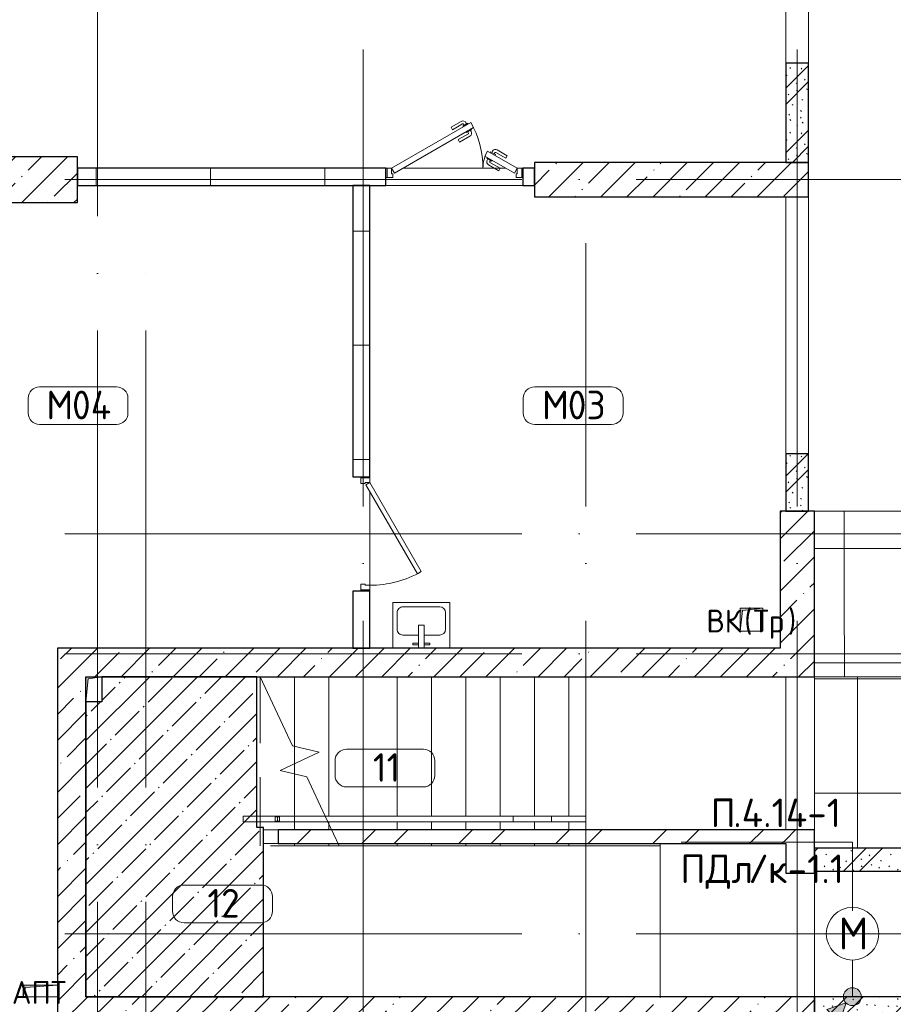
# Model space of a CAD drawing. Header units: millimetres. Extents: x -30540 to 173936, y -11730 to 122288.
# Tile 9 of 116: x -1670 to 5976, y 39233 to 47850. Entities that reach past the tile are written whole.
import ezdxf

# ---------------------------------------------------------------- set-up
doc = ezdxf.new("R2010")
doc.units = ezdxf.units.MM
for name, pattern in [('ADSK_Линия сетки', [5000, 4000, -500, 0, -500]), ('ADSK_Сверху', [900, 600, -300]), ('ADSK_Сверху_5_', [900, 600, -300])]:
    doc.linetypes.add(name, pattern=pattern)
for name, color, linetype, lineweight in [('_Сверху_ - Линия разреза ограждения', 7, 'ADSK_Сверху_5_', 18), ('_Сверху_ - Перила', 7, 'ADSK_Сверху_5_', 18), ('A-____-NOTE-TEXT', 7, 'Continuous', 18), ('A-AREA-____-IDEN', 7, 'Continuous', 9), ('A-DETL-____-THIN', 7, 'Continuous', 9), ('A-DOOR-____-MCUT', 7, 'Continuous', 9), ('A-DOOR-____-OTLN', 7, 'Continuous', 18), ('A-DOOR-FRAM-MCUT', 7, 'Continuous', 9), ('A-DOOR-OPNG-OTLN', 7, 'Continuous', 18), ('A-FLOR-____-MCUT', 7, 'Continuous', 40), ('A-FLOR-____-OTLN', 7, 'Continuous', 18), ('A-FLOR-____-PATT', 7, 'Continuous', 18), ('A-WALL-____-MCUT', 7, 'Continuous', 40), ('A-WALL-____-OTLN', 7, 'Continuous', 18), ('A-WALL-____-PATT', 7, 'Continuous', 40), ('G-____-____-TEXT', 7, 'Continuous', 9), ('I-WALL-____-MCUT', 7, 'Continuous', 40), ('I-WALL-____-OTLN', 7, 'Continuous', 18), ('M-EQPM-____-OTLN', 7, 'Continuous', 18), ('P-SANR-FIXT-OTLN', 7, 'Continuous', 18), ('S-COLS-____-MCUT', 7, 'Continuous', 40), ('S-COLS-____-OTLN', 7, 'Continuous', 18), ('S-GRID-____-OTLN', 7, 'Continuous', 9), ('S-STRS-____-MBND', 7, 'ADSK_Сверху_5_', 18), ('S-STRS-____-OTLN', 7, 'Continuous', 18), ('Ограждение', 7, 'Continuous', 18), ('Опоры', 7, 'Continuous', 18), ('Перила', 7, 'Continuous', 18), ('Поручни', 7, 'Continuous', 18)]:
    doc.layers.add(name, color=color, linetype=linetype, lineweight=lineweight)
doc.layers.add('A-DETL-____-OTLN', color=7, linetype='Continuous', lineweight=9, true_color=0x00a600)
doc.styles.add('GOST Common', font='GOST_Common.ttf', dxfattribs={"height": 200})
doc.styles.add('GOST Common_1', font='GOST_Common.ttf', dxfattribs={"height": 280})
doc.styles.add('GOST Common_4', font='GOST_Common.ttf', dxfattribs={"height": 250})
doc.styles.add('ISOCPEUR', font='isocpeur.ttf', dxfattribs={"height": 250})
pattern_1 = [(135, (300.56, 377.28), (-565.6854, 6e-14), [10, -790]), (135, (349.8, 474.73), (-565.6854, 6e-14), [10, -790]), (135, (423.93, 473.06), (-565.6854, 6e-14), [10, -790]), (135, (229.92, 447.9), (-565.6854, 6e-14), [10, -790]), (135, (155.08, 447.9), (-565.6854, 6e-14), [10, -790]), (135, (114.9, 369.03), (-565.6854, 6e-14), [10, -790]), (135, (132.43, 285.8), (-565.6854, 6e-14), [10, -790]), (135, (214.66, 322), (-565.6854, 6e-14), [10, -790]), (135, (198.16, 261.88), (-565.6854, 6e-14), [10, -790]), (135, (45.2, 272.9), (-565.6854, 6e-14), [10, -790]), (135, (42.32, 336.16), (-565.6854, 6e-14), [10, -790]), (135, (92.26, 192.24), (-565.6854, 6e-14), [10, -790]), (135, (7.07, 149.2), (-565.6854, 6e-14), [10, -790]), (135, (80.6, 95.1), (-565.6854, 6e-14), [10, -790]), (135, (79.53, 36.94), (-565.6854, 6e-14), [10, -790]), (135, (153.87, 74.56), (-565.6854, 6e-14), [10, -790]), (135, (228.35, 124.8), (-565.6854, 6e-14), [10, -790]), (135, (279.75, 180.4), (-565.6854, 6e-14), [10, -790]), (135, (282.9, 31.63), (-565.6854, 6e-14), [10, -790]), (135, (377.38, 53.45), (-565.6854, 6e-14), [10, -790]), (135, (352.28, 102.7), (-565.6854, 6e-14), [10, -790]), (135, (354.05, 0), (-565.6854, 6e-14), [10, -790]), (135, (553.23, 16.45), (-565.6854, 6e-14), [10, -790]), (135, (542.38, 63.45), (-565.6854, 6e-14), [10, -790]), (135, (536.58, 239.3), (-565.6854, 6e-14), [10, -790]), (135, (475.85, 203.9), (-565.6854, 6e-14), [10, -790]), (135, (475.85, 316.54), (-565.6854, 6e-14), [10, -790]), (135, (520.8, 408.7), (-565.6854, 6e-14), [10, -790]), (135, (551.1, 470.8), (-565.6854, 6e-14), [10, -790]), (135, (235.25, 537.93), (-565.6854, 6e-14), [10, -790]), (135, (407.25, 547.65), (-565.6854, 6e-14), [10, -790]), (135, (94.5, 558.6), (-565.6854, 6e-14), [10, -790]), (135, (46.4, 532.3), (-565.6854, 6e-14), [10, -790]), (135, (85.56, 465.04), (-565.6854, 6e-14), [10, -790]), (135, (355.53, 181.14), (-565.6854, 6e-14), [10, -790]), (135, (362.23, 243.6), (-565.6854, 6e-14), [10, -790]), (135, (413.45, 344.1), (-565.6854, 6e-14), [10, -790]), (135, (286.3, 273.25), (-565.6854, 6e-14), [10, -790]), (135, (423.02, 263.72), (-565.6854, 6e-14), [10, -790]), (135, (162.94, 190.2), (-565.6854, 6e-14), [10, -790]), (135, (470.25, 120.93), (-565.6854, 6e-14), [10, -790]), (135, (484.48, 9.78), (-565.6854, 6e-14), [10, -790]), (45, (0, 212.13), (-565.6854, 0), []), (45, (212.13, 0), (-565.6854, 0), []), (45, (353.55, 0), (-565.6854, 0), []), (45, (0, 353.55), (-565.6854, 0), [])]
pattern_2 = [(0, (0, 0), (0, 1000), []), (90, (0, 0), (-1000, 6e-14), [])]
pattern_3 = [(45, (0, 0), (-228.0985, 228.0985), []), (45, (228.1, 0), (-228.0985, 228.0985), [403.225, -80.645, 6.706, -73.939])]
pattern_4 = [(45, (0, 0), (-424.264, 424.264), []), (45, (0, 282.8), (-424.264, 424.264), [])]

# ---------------------------------------------------------------- blocks, each defined once
blk = doc.blocks.new('FP_25-01 ЭМ')
at = {"layer": 'A-FLOR-____-PATT', "color": 254, "lineweight": 5, "true_color": 0xe4e4e4}
for p, q in [((5547.7, 42825.3), (5547.1, 43550.3)), ((6547.2, 42825.2), (6546.5, 43550.2)), ((5285.5, 43221.1), (5885.5, 43221.1)), ((5885.5, 43221.1), (6485.5, 43221)), ((6485.5, 43221), (7085.5, 43220.9)), ((5548.4, 42100.3), (5547.7, 42825.3)), ((6547.8, 42100.2), (6547.2, 42825.2)), ((5285.6, 42221.4), (5885.6, 42221.3)), ((5885.6, 42221.3), (6485.6, 42221.3)), ((6485.6, 42221.3), (7085.6, 42221.2))]:
    blk.add_line(p, q, dxfattribs=at)
blk = doc.blocks.new('FP_26-01 ЭМ')
at = {"layer": 'A-FLOR-____-PATT', "color": 254, "lineweight": 5, "true_color": 0xe4e4e4}
for p, q in [((5285.7, 42081.8), (6185.7, 42081.8)), ((5663, 41350), (5662.8, 42100)), ((6185.7, 42081.8), (7085.7, 42081.9)), ((6662.4, 41350.1), (6662.2, 42100.1)), ((5663.1, 40600), (5663, 41350)), ((6662.5, 40600.1), (6662.4, 41350.1)), ((5285.6, 41081.8), (6185.6, 41081.9)), ((6185.6, 41081.9), (7085.6, 41081.9))]:
    blk.add_line(p, q, dxfattribs=at)
blk = doc.blocks.new('АР_Дверь однопольная - 1000х2100h_900__Глухая_1 эт-4640983-01 ЭМ')
at = {"layer": 'A-DOOR-____-MCUT', "color": 254, "lineweight": 15, "true_color": 0xcccccc}
for p, q in [((329.4, 525), (-450, 75)), ((349.4, 490.4), (329.4, 525)), ((-430, 40.4), (349.4, 490.4)), ((-450, 75), (-430, 40.4))]:
    blk.add_line(p, q, dxfattribs=at)
at = {"layer": 'A-DOOR-____-OTLN', "color": 254, "lineweight": 13, "true_color": 0xcccccc}
blk.add_arc((-450, 75), 900, 360, 30, dxfattribs=at)
at = {"layer": 'A-DOOR-FRAM-MCUT', "color": 254, "lineweight": 15, "true_color": 0xcccccc}
for p, q in [((-490, 75), (-500, 75)), ((-450, 75), (-490, 75)), ((-490, 75), (-490, -5)), ((-450, 35), (-450, 75)), ((-440, 35), (-450, 35)), ((-440, -5), (-440, 35)), ((450, 35), (440, 35)), ((440, 35), (440, -5)), ((490, 75), (450, 75)), ((450, 75), (450, 35)), ((490, -5), (490, 75)), ((490, 75), (500, 75)), ((-490, -5), (-500, -5)), ((-490, -5), (-440, -5)), ((440, -5), (490, -5)), ((490, -5), (500, -5))]:
    blk.add_line(p, q, dxfattribs=at)
blk = doc.blocks.new('АР_Дверь двупольная - 1200х2100h_800_300__Глухая_1эт-5064514-01 ЭМ')
at = {"layer": 'A-DOOR-____-MCUT', "color": 254, "lineweight": 15, "true_color": 0xcccccc}
for p, q in [((-550, 75), (142.8, 475)), ((167.8, 431.7), (-525, 31.7)), ((142.8, 475), (167.8, 431.7)), ((290.2, 225), (265.2, 181.7)), ((265.2, 181.7), (525, 31.7)), ((550, 75), (290.2, 225)), ((-525, 31.7), (-550, 75)), ((525, 31.7), (550, 75))]:
    blk.add_line(p, q, dxfattribs=at)
at = {"layer": 'A-DOOR-____-OTLN', "color": 254, "lineweight": 5, "true_color": 0xcccccc}
for p, q in [((-29.4, 433.3), (59.4, 484.6)), ((-16.9, 411.7), (-29.4, 433.3)), ((-16.9, 411.7), (71.9, 462.9)), ((117.2, 469.4), (73.9, 444.4)), ((73.9, 444.4), (77.9, 437.5)), ((84.7, 450.7), (78.7, 461.1)), ((106.3, 463.2), (100.3, 473.6)), ((121.2, 462.5), (117.2, 469.4)), ((33.1, 325), (121.9, 376.3)), ((45.6, 303.4), (134.4, 354.7)), ((106.9, 387.3), (102.9, 394.2)), ((150.2, 412.3), (106.9, 387.3)), ((117.7, 393.5), (123.7, 383.1)), ((139.3, 406), (145.3, 395.6)), ((146.2, 419.2), (150.2, 412.3)), ((33.1, 325), (45.6, 303.4)), ((311.8, 212.5), (315.8, 219.4)), ((315.8, 219.4), (359.1, 194.4)), ((326.7, 213.2), (332.7, 223.6)), ((348.3, 200.7), (354.3, 211.1)), ((359.1, 194.4), (355.1, 187.5)), ((449.9, 161.7), (361.1, 212.9)), ((462.4, 183.3), (373.6, 234.6)), ((449.9, 161.7), (462.4, 183.3)), ((286.8, 169.2), (282.8, 162.3)), ((282.8, 162.3), (326.1, 137.3)), ((293.7, 156), (287.7, 145.6)), ((387.4, 53.4), (298.6, 104.7)), ((315.3, 143.5), (309.3, 133.1)), ((399.9, 75), (311.1, 126.3)), ((326.1, 137.3), (330.1, 144.2)), ((399.9, 75), (387.4, 53.4))]:
    blk.add_line(p, q, dxfattribs=at)
for centre, radius, start, end in [((74.4, 458.6), 30, 30, 120), ((74.4, 458.6), 4.99, 30, 120), ((119.4, 380.6), 4.99, 300, 30), ((119.4, 380.6), 30, 300, 30), ((358.6, 208.6), 30, 60, 150), ((358.6, 208.6), 4.99, 60, 150), ((313.6, 130.6), 30, 150, 240), ((313.6, 130.6), 4.99, 150, 240)]:
    blk.add_arc(centre, radius, start, end, dxfattribs=at)
at = {"layer": 'A-DOOR-____-OTLN', "color": 254, "lineweight": 13, "true_color": 0xcccccc}
for centre, radius, start, end in [((-550, 75), 800, 0, 30), ((550, 75), 300, 150, 180)]:
    blk.add_arc(centre, radius, start, end, dxfattribs=at)
at = {"layer": 'A-DOOR-FRAM-MCUT', "color": 254, "lineweight": 15, "true_color": 0xcccccc}
for p, q in [((-590, 75), (-600, 75)), ((-590, 75), (-550, 75)), ((-590, -5), (-590, 75)), ((-550, 75), (-550, 25)), ((-550, 25), (-540, 25)), ((-540, 25), (-540, -5)), ((550, 25), (540, 25)), ((540, 25), (540, -5)), ((590, 75), (550, 75)), ((550, 75), (550, 25)), ((590, -5), (590, 75)), ((590, 75), (600, 75)), ((-590, -5), (-600, -5)), ((-540, -5), (-590, -5)), ((540, -5), (590, -5)), ((590, -5), (600, -5))]:
    blk.add_line(p, q, dxfattribs=at)
blk = doc.blocks.new('АР_Проем - Настраиваемый-6880423-01 ЭМ')
at = {"layer": 'A-DOOR-OPNG-OTLN', "color": 254, "lineweight": 13, "true_color": 0xcccccc}
for p, q in [((-670, 125), (670, 125)), ((-670, -125), (670, -125))]:
    blk.add_line(p, q, dxfattribs=at)
blk = doc.blocks.new('Ограждение - Ограждение-4453948-01 ЭМ')
at = {"layer": '_Сверху_ - Линия разреза ограждения', "color": 254, "linetype": 'ADSK_Сверху', "lineweight": 13, "true_color": 0xcccccc}
for p, q in [((22250, 12725), (22250, 12730)), ((22668.9, 12730), (22250, 12730)), ((22250, 12680), (22250, 12730)), ((22668.9, 12730), (22250, 12730)), ((22250, 12680), (22250, 12685)), ((22692.2, 12680), (22250, 12680)), ((22692.2, 12680), (22250, 12680))]:
    blk.add_line(p, q, dxfattribs=at)
at = {"layer": 'Поручни', "color": 254, "lineweight": 13, "true_color": 0xcccccc}
for p, q in [((22668.9, 12730), (22692.2, 12680)), ((22668.9, 12730), (22692.2, 12680)), ((24650, 12730), (22668.9, 12730)), ((24650, 12680), (22692.2, 12680)), ((24650, 12730), (24650, 12680))]:
    blk.add_line(p, q, dxfattribs=at)
blk = doc.blocks.new('Тип перил - Перила_Внутренний_-4454392-01 ЭМ')
at = {"layer": 'Перила', "color": 254, "lineweight": 13, "true_color": 0xcccccc}
for p, q in [((24314.5, 12680), (24314.5, 12730)), ((24314.5, 12730), (24650, 12730)), ((24650, 12680), (24314.5, 12680)), ((24650, 12730), (24650, 12680))]:
    blk.add_line(p, q, dxfattribs=at)
blk = doc.blocks.new('Тип перил - Перила_Внутренний_-V18-01 ЭМ')
at = {"layer": '_Сверху_ - Перила', "color": 254, "linetype": 'ADSK_Сверху', "lineweight": 13, "true_color": 0xcccccc}
for p, q in [((22250, 12680), (22250, 12730)), ((22668.9, 12730), (22250, 12730)), ((22692.2, 12680), (22250, 12680))]:
    blk.add_line(p, q, dxfattribs=at)
at = {"layer": 'Перила', "color": 254, "lineweight": 13, "true_color": 0xcccccc}
for p, q in [((22668.9, 12730), (22692.2, 12680)), ((24650, 12730), (22668.9, 12730)), ((24650, 12680), (22692.2, 12680)), ((24650, 12680), (24650, 12730))]:
    blk.add_line(p, q, dxfattribs=at)
blk = doc.blocks.new('Ограждение - Ограждение-4455909-01 ЭМ')
at = {"layer": '_Сверху_ - Линия разреза ограждения', "color": 254, "linetype": 'ADSK_Сверху', "lineweight": 13, "true_color": 0xcccccc}
for p, q in [((21950, 12680), (21950, 12730)), ((22250, 12730), (21950, 12730)), ((21950, 12680), (21950, 12730)), ((22250, 12730), (21950, 12730)), ((22250, 12680), (21950, 12680)), ((22250, 12680), (21950, 12680)), ((22250, 12730), (22250, 12725)), ((22250, 12730), (22250, 12680)), ((22250, 12685), (22250, 12680))]:
    blk.add_line(p, q, dxfattribs=at)
blk = doc.blocks.new('Ограждение - Ограждение-4456091-01 ЭМ')
at = {"layer": 'Поручни', "color": 254, "lineweight": 13, "true_color": 0xcccccc}
for p, q in [((24650, 12680), (24650, 12730)), ((24950, 12730), (24650, 12730)), ((24950, 12680), (24650, 12680)), ((24950, 12730), (24950, 12680))]:
    blk.add_line(p, q, dxfattribs=at)
blk = doc.blocks.new('PRJ_Опора_Прямоугольная_КТорцу_1эт - PRJ_Опора_Прямоугольная_КТорцу_1эт-4451120-01 ЭМ')
at = {"layer": 'Опоры', "color": 254, "lineweight": 13, "true_color": 0xcccccc}
for p, q in [((20, 20), (-20, 20)), ((-20, 20), (-20, -20)), ((20, -20), (20, 20)), ((-20, -20), (20, -20))]:
    blk.add_line(p, q, dxfattribs=at)
blk = doc.blocks.new('АР_Канал вертикальный прямоугольный - АПТ-5078204-01 ЭМ')
at = {"layer": 'M-EQPM-____-OTLN', "lineweight": 13, "true_color": 0xe2e2e2}
blk.add_hatch(color=254, dxfattribs=at).paths.add_polyline_path([(-150, -50), (-130, 30), (150, 50), (-150, 50)])
at = {"layer": 'M-EQPM-____-OTLN', "color": 253, "lineweight": 13, "true_color": 0xaaaaaa}
for p, q in [((150, 50), (-150, 50)), ((-150, 50), (-150, -50)), ((150, 50), (-150, 50)), ((-150, 50), (-150, -50)), ((-150, -50), (-150, 50)), ((-150, 50), (150, 50)), ((-150, -50), (-130, 30)), ((-150, -50), (-130, 30)), ((-130, 30), (150, 50)), ((-130, 30), (150, 50)), ((150, -50), (150, 50)), ((150, 50), (150, -50)), ((-150, -50), (150, -50)), ((150, -50), (-150, -50))]:
    blk.add_line(p, q, dxfattribs=at)
blk = doc.blocks.new('АР_Канал вертикальный прямоугольный - ВК_Тр_-5078205-01 ЭМ')
at = {"layer": 'M-EQPM-____-OTLN', "lineweight": 13, "true_color": 0xe2e2e2}
blk.add_hatch(color=254, dxfattribs=at).paths.add_polyline_path([(-100, -100), (-80, 80), (100, 100), (-100, 100)])
at = {"layer": 'M-EQPM-____-OTLN', "color": 253, "lineweight": 13, "true_color": 0xaaaaaa}
for p, q in [((100, 100), (-100, 100)), ((-100, 100), (-100, -100)), ((100, 100), (-100, 100)), ((-100, 100), (-100, -100)), ((-100, -100), (-100, 100)), ((-100, 100), (100, 100)), ((-80, 80), (100, 100)), ((-80, 80), (100, 100)), ((100, -100), (100, 100)), ((100, 100), (100, -100)), ((-100, -100), (-80, 80)), ((-100, -100), (-80, 80)), ((-100, -100), (100, -100)), ((100, -100), (-100, -100))]:
    blk.add_line(p, q, dxfattribs=at)
blk = doc.blocks.new('АР_Канал вертикальный прямоугольный - ОВО-7028477-01 ЭМ')
at = {"layer": 'M-EQPM-____-OTLN', "lineweight": 13, "true_color": 0xe2e2e2}
blk.add_hatch(color=254, dxfattribs=at).paths.add_polyline_path([(-70, -110), (-52, 92), (70, 110), (-70, 110)])
at = {"layer": 'M-EQPM-____-OTLN', "color": 253, "lineweight": 13, "true_color": 0xaaaaaa}
for p, q in [((70, 110), (-70, 110)), ((-70, 110), (-70, -110)), ((70, 110), (-70, 110)), ((-70, 110), (-70, -110)), ((-70, -110), (-70, 110)), ((-70, 110), (70, 110)), ((-70, -110), (-52, 92)), ((-70, -110), (-52, 92)), ((-52, 92), (70, 110)), ((-52, 92), (70, 110)), ((70, -110), (70, 110)), ((70, 110), (70, -110)), ((-70, -110), (70, -110)), ((70, -110), (-70, -110))]:
    blk.add_line(p, q, dxfattribs=at)
blk = doc.blocks.new('A-PLU-Sink-2D - 400 x 500mm-893882-01 ЭМ')
at = {"layer": 'P-SANR-FIXT-OTLN', "color": 253, "lineweight": 13, "true_color": 0xaaaaaa}
for p, q in [((265.7, 202.3), (-234.3, 202.3)), ((-234.3, 202.3), (-234.3, -197.7)), ((-234.3, -197.7), (-234.3, 202.3)), ((-234.3, 202.3), (265.7, 202.3)), ((-59.3, 172.3), (-59.3, 157.3)), ((-9.3, 172.3), (-59.3, 172.3)), ((-9.3, 2.3), (-9.3, 202.3)), ((40.7, 202.3), (40.7, 2.3)), ((40.7, 172.3), (90.7, 172.3)), ((90.7, 172.3), (90.7, 157.3)), ((265.7, -197.7), (265.7, 202.3)), ((265.7, 202.3), (265.7, -197.7)), ((-9.3, 88), (-145.4, 88)), ((-59.3, 157.3), (-9.3, 157.3)), ((90.7, 157.3), (40.7, 157.3)), ((176.8, 88), (40.7, 88)), ((-196.2, 37.2), (-196.2, -108.8)), ((40.7, 2.3), (-9.3, 2.3)), ((227.6, -108.8), (227.6, 37.2)), ((-145.4, -159.6), (176.8, -159.6)), ((-234.3, -197.7), (265.7, -197.7)), ((265.7, -197.7), (-234.3, -197.7))]:
    blk.add_line(p, q, dxfattribs=at)
for centre, start, end in [((-145.4, 37.2), 90, 180), ((176.8, 37.2), 360, 90), ((-145.4, -108.8), 180, 270), ((176.8, -108.8), 270, 0)]:
    blk.add_arc(centre, 50.8, start, end, dxfattribs=at)
blk = doc.blocks.new('Наметкина 10_РД_АР_К1_отсоединено_rvt-1-01 ЭМ')
at = {"layer": 'A-FLOR-____-PATT', "lineweight": 5, "true_color": 0xcccccc}
h = blk.add_hatch(dxfattribs=at)
h.set_pattern_fill('FP_24', color=254, style=0, pattern_type=2)
h.set_pattern_definition([(45, (0, 0), (-210.0107, 210.0107), [297, -49.5, 9.9, -49.5]), (45, (0, 209.88), (-210.0107, 210.0107), [])])
h.paths.add_polyline_path([(-1089.7, 39300), (465.3, 39300), (465.3, 40780), (405.3, 40780), (405.3, 42100), (-949.7, 42100), (-949.7, 41880), (-1089.7, 41880), (-1089.7, 41861.3)])
at = {"layer": 'A-WALL-____-PATT', "lineweight": 5, "true_color": 0xcccccc}
h = blk.add_hatch(dxfattribs=at)
h.set_pattern_fill('FP_1', color=254, style=0, pattern_type=2)
h.set_pattern_definition(pattern_1)
h.paths.add_polyline_path([(5235.3, 46600), (5235.3, 47470), (5035.3, 47470), (5035.3, 46600)])
h = blk.add_hatch(dxfattribs=at)
h.set_pattern_fill('FP_5', color=254, style=0, pattern_type=2)
h.set_pattern_definition(pattern_3)
h.paths.add_polyline_path([(-2989.7, 46250), (-1164.7, 46250), (-1164.7, 46650), (-3564.7, 46650), (-3564.7, 46250), (-3364.7, 46250)])
h.paths.add_polyline_path([(-4964.7, 46250), (-4964.7, 46650), (-6264.7, 46650), (-6264.7, 46250), (-6057.4, 46250)])
h = blk.add_hatch(dxfattribs=at)
h.set_pattern_fill('FP_2', color=254, style=0, pattern_type=2)
h.set_pattern_definition(pattern_2)
h.paths.add_polyline_path([(2835.3, 46400), (2835.3, 46550), (2735.3, 46550), (2735.3, 46400)])
h.paths.add_polyline_path([(1535.3, 46400), (1535.3, 46550), (-1164.7, 46550), (-1164.7, 46400), (63.3, 46400)])
h = blk.add_hatch(dxfattribs=at)
h.set_pattern_fill('FP_2', color=254, style=0, pattern_type=2)
h.set_pattern_definition(pattern_2)
h.paths.add_polyline_path([(1245.3, 42350), (1395.3, 42350), (1395.3, 42850), (1245.3, 42850)])
h.paths.add_polyline_path([(1395.3, 43850), (1395.3, 46400.1), (1245.3, 46400.1), (1245.3, 43850)])
h = blk.add_hatch(dxfattribs=at)
h.set_pattern_fill('FP_1', color=254, style=0, pattern_type=2)
h.set_pattern_definition(pattern_1)
h.paths.add_polyline_path([(5235.3, 43550), (5235.3, 44050), (5035.3, 44050), (5035.3, 43550)])
h = blk.add_hatch(dxfattribs=at)
h.set_pattern_fill('FP_5', color=254, style=0, pattern_type=2)
h.set_pattern_definition(pattern_3)
h.paths.add_polyline_path([(5285.3, 42350), (5285.3, 43550), (4985.3, 43550), (4985.3, 42350)])
h = blk.add_hatch(dxfattribs=at)
h.set_pattern_fill('FP_5', color=254, style=0, pattern_type=2)
h.set_pattern_definition(pattern_3)
h.paths.add_polyline_path([(4143.7, 42100), (5285.3, 42100), (5285.3, 42350), (-1339.7, 42350), (-1339.7, 42100), (63.3, 42100)])
h = blk.add_hatch(dxfattribs=at)
h.set_pattern_fill('FP_5', color=254, style=0, pattern_type=2)
h.set_pattern_definition(pattern_3)
h.paths.add_polyline_path([(-1089.7, 39300), (-1089.7, 42100), (-1339.7, 42100), (-1339.7, 39300)])
h = blk.add_hatch(dxfattribs=at)
h.set_pattern_fill('FP_3', color=254, style=0, pattern_type=2)
h.set_pattern_definition(pattern_4)
h.paths.add_polyline_path([(5035.3, 40640), (5035.3, 40760), (592.2, 40760), (592.2, 40640), (4143.7, 40640)])
h = blk.add_hatch(dxfattribs=at)
h.set_pattern_fill('FP_3', color=254, style=0, pattern_type=2)
h.set_pattern_definition(pattern_4)
h.paths.add_polyline_path([(5285.3, 40380), (5285.3, 40760), (5035.3, 40760), (5035.3, 40380)])
h = blk.add_hatch(dxfattribs=at)
h.set_pattern_fill('FP_1', color=254, style=0, pattern_type=2)
h.set_pattern_definition(pattern_1)
h.paths.add_polyline_path([(6183.9, 40400), (7085.3, 40400), (7085.3, 40600), (5285.3, 40600), (5285.3, 40400)])
h.paths.add_polyline_path([(8685.3, 40400), (8685.3, 40600), (8285.3, 40600), (8285.3, 40400)])
h = blk.add_hatch(dxfattribs=at)
h.set_pattern_fill('FP_5', color=254, style=0, pattern_type=2)
h.set_pattern_definition(pattern_3)
h.paths.add_polyline_path([(5285.3, 39050), (5285.3, 39300), (-1339.7, 39300), (-1339.7, 39050), (4143.7, 39050)])
h = blk.add_hatch(dxfattribs=at)
h.set_pattern_fill('FP_1', color=254, style=0, pattern_type=2)
h.set_pattern_definition(pattern_1)
h.paths.add_polyline_path([(8885.3, 39100), (8885.3, 39300), (5285.3, 39300), (5285.3, 39100), (8224.1, 39100)])
at = {"layer": 'S-COLS-____-OTLN', "lineweight": 5, "true_color": 0xcccccc}
h = blk.add_hatch(dxfattribs=at)
h.set_pattern_fill('FP_5', color=254, style=0, pattern_type=2)
h.set_pattern_definition(pattern_3)
h.paths.add_polyline_path([(5235.3, 46300), (5235.3, 46600), (2835.3, 46600), (2835.3, 46300), (4143.7, 46300)])
at = {"layer": 'A-FLOR-____-MCUT', "color": 254, "lineweight": 30, "true_color": 0xcccccc}
for p, q in [((405.3, 42100), (-949.7, 42100)), ((-949.7, 42100), (-949.7, 41880)), ((405.3, 40780), (405.3, 42100)), ((-949.7, 41880), (-1089.7, 41880)), ((-1089.7, 41880), (-1089.7, 39300)), ((465.3, 40780), (405.3, 40780)), ((465.3, 39300), (465.3, 40780)), ((-1089.7, 39300), (465.3, 39300))]:
    blk.add_line(p, q, dxfattribs=at)
at = {"layer": 'A-FLOR-____-OTLN', "color": 254, "lineweight": 13, "true_color": 0xcccccc}
for p, q in [((2735.3, 46400), (1535.3, 46400)), ((1535.3, 46400), (2735.3, 46400)), ((1395.3, 43850), (1395.3, 43840)), ((1395.3, 43840), (1395.3, 43850)), ((1395.3, 43720), (1395.3, 42900)), ((1395.3, 42900), (1395.3, 43720)), ((5285.3, 43550), (7085.3, 43550)), ((1395.3, 42860), (1395.3, 42850)), ((1395.3, 42850), (1395.3, 42860)), ((5285.3, 40760), (5285.3, 42100)), ((5285.3, 42100), (7085.3, 42100)), ((5285.3, 40760), (5285.3, 42100)), ((3935.3, 40620), (3135.3, 40620)), ((3935.3, 40640), (3935.3, 39300)), ((5285.3, 39300), (5285.3, 40380)), ((5285.3, 40380), (5285.3, 39300))]:
    blk.add_line(p, q, dxfattribs=at)
at = {"layer": 'A-WALL-____-MCUT', "color": 254, "lineweight": 30, "true_color": 0xcccccc}
for p, q in [((5035.3, 47470), (5035.3, 46600)), ((5235.3, 47470), (5035.3, 47470)), ((5235.3, 46600), (5235.3, 47470)), ((-1164.7, 46650), (-3564.7, 46650)), ((-1164.7, 46250), (-1164.7, 46650)), ((1535.3, 46550), (-1164.7, 46550)), ((-1164.7, 46550), (-1164.7, 46400)), ((1535.3, 46400), (1535.3, 46550)), ((2835.3, 46550), (2735.3, 46550)), ((2735.3, 46550), (2735.3, 46400)), ((2835.3, 46400), (2835.3, 46550)), ((5035.3, 46600), (5235.3, 46600)), ((-1164.7, 46400), (1535.3, 46400)), ((1245.3, 46400.1), (1245.3, 43850)), ((1395.3, 46400.1), (1245.3, 46400.1)), ((1395.3, 43850), (1395.3, 46400.1)), ((2735.3, 46400), (2835.3, 46400)), ((-3564.7, 46250), (-1164.7, 46250)), ((5235.3, 44050), (5035.3, 44050)), ((5035.3, 44050), (5035.3, 43550)), ((5235.3, 43550), (5235.3, 44050)), ((1245.3, 43850), (1395.3, 43850)), ((5035.3, 43550), (5235.3, 43550)), ((1245.3, 42850), (1245.3, 42350)), ((1395.3, 42850), (1245.3, 42850)), ((1395.3, 42350), (1395.3, 42850)), ((1245.3, 42350), (1395.3, 42350)), ((5285.3, 40760), (5035.3, 40760)), ((5285.3, 40380), (5285.3, 40760)), ((5035.3, 40640), (5035.3, 40380)), ((5035.3, 40380), (5285.3, 40380))]:
    blk.add_line(p, q, dxfattribs=at)
at = {"layer": 'A-WALL-____-OTLN', "color": 254, "lineweight": 13, "true_color": 0xcccccc}
for p, q in [((5035.3, 47470), (5035.3, 49350)), ((5235.3, 49350), (5235.3, 47470)), ((1535.3, 46550), (1545.3, 46550)), ((1685.3, 46550), (2585.3, 46550)), ((2725.3, 46550), (2735.3, 46550)), ((2735.3, 46400), (1535.3, 46400)), ((5035.3, 44050), (5035.3, 46300)), ((5235.3, 46300), (5235.3, 44050))]:
    blk.add_line(p, q, dxfattribs=at)
at = {"layer": 'I-WALL-____-MCUT', "color": 254, "lineweight": 30, "true_color": 0xcccccc}
for p, q in [((4985.3, 43550), (4985.3, 42350)), ((5285.3, 43550), (4985.3, 43550)), ((5285.3, 42350), (5285.3, 43550)), ((4985.3, 42350), (-1339.7, 42350)), ((-1339.7, 42350), (-1339.7, 42100)), ((5285.3, 42100), (5285.3, 42350)), ((-1339.7, 42100), (-1339.7, 39300)), ((-1089.7, 42100), (5285.3, 42100)), ((-1089.7, 39300), (-1089.7, 42100)), ((5035.3, 40760), (592.2, 40760)), ((592.2, 40760), (592.2, 40640)), ((592.2, 40640), (5035.3, 40640)), ((7085.3, 40600), (5285.3, 40600)), ((5285.3, 40600), (5285.3, 40400)), ((5285.3, 40400), (7085.3, 40400)), ((-1339.7, 39300), (-1339.7, 39050)), ((5285.3, 39300), (-1089.7, 39300)), ((8685.3, 39300), (5285.3, 39300)), ((5285.3, 39300), (5285.3, 39100)), ((5285.3, 39050), (5285.3, 39300))]:
    blk.add_line(p, q, dxfattribs=at)
at = {"layer": 'I-WALL-____-OTLN', "color": 254, "lineweight": 13, "true_color": 0xcccccc}
for p, q in [((465.3, 40760), (592.2, 40760)), ((592.2, 40640), (465.3, 40640))]:
    blk.add_line(p, q, dxfattribs=at)
at = {"layer": 'S-COLS-____-MCUT', "color": 254, "lineweight": 30, "true_color": 0xcccccc}
for p, q in [((5235.3, 46600), (2835.3, 46600)), ((2835.3, 46600), (2835.3, 46300)), ((5235.3, 46300), (5235.3, 46600)), ((2835.3, 46300), (5235.3, 46300))]:
    blk.add_line(p, q, dxfattribs=at)
at = {"layer": 'S-STRS-____-MBND', "color": 254, "linetype": 'ADSK_Сверху', "lineweight": 13, "true_color": 0xcccccc}
for p, q in [((435.3, 40620), (435.3, 42100)), ((735.3, 41339), (735.3, 41491.5)), ((735.3, 41339), (735.3, 41491.5)), ((735.3, 40760), (735.3, 41250.4)), ((735.3, 40760), (735.3, 41250.4)), ((1035.3, 40760), (1035.3, 40813.3)), ((1035.3, 40760), (1035.3, 40813.3)), ((1125.4, 40620), (435.3, 40620)), ((735.3, 40620), (735.3, 40640)), ((735.3, 40620), (735.3, 40640)), ((1035.3, 40620), (1035.3, 40640)), ((1035.3, 40620), (1035.3, 40640))]:
    blk.add_line(p, q, dxfattribs=at)
at = {"layer": 'S-STRS-____-MBND', "color": 254, "linetype": 'Continuous', "lineweight": 13, "true_color": 0xcccccc}
for p, q in [((435.3, 42100), (717, 41496)), ((717, 41496), (950.3, 41439.2)), ((950.3, 41439.2), (610.4, 41280.8)), ((610.4, 41280.8), (843.8, 41224.1)), ((843.8, 41224.1), (1004.2, 40880)), ((1027.5, 40830), (1125.4, 40620))]:
    blk.add_line(p, q, dxfattribs=at)
at = {"layer": 'S-STRS-____-OTLN', "color": 254, "lineweight": 13, "true_color": 0xcccccc}
for p, q in [((735.3, 41491.5), (735.3, 42100)), ((735.3, 41491.5), (735.3, 42100)), ((1035.3, 40880), (1035.3, 42100)), ((1035.3, 40880), (1035.3, 42100)), ((1335.3, 40880), (1335.3, 42100)), ((1335.3, 40880), (1335.3, 42100)), ((1635.3, 40880), (1635.3, 42100)), ((1635.3, 40880), (1635.3, 42100)), ((1935.3, 40880), (1935.3, 42100)), ((1935.3, 40880), (1935.3, 42100)), ((2235.3, 40880), (2235.3, 42100)), ((2235.3, 40880), (2235.3, 42100)), ((2535.3, 40880), (2535.3, 42100)), ((2535.3, 40880), (2535.3, 42100)), ((2835.3, 40880), (2835.3, 42100)), ((2835.3, 40880), (2835.3, 42100)), ((3135.3, 40880), (3135.3, 42100)), ((3135.3, 40880), (3135.3, 42100)), ((735.3, 41250.4), (735.3, 41339)), ((735.3, 41250.4), (735.3, 41339)), ((1035.3, 40813.3), (1035.3, 40830)), ((1035.3, 40813.3), (1035.3, 40830)), ((1335.3, 40760), (1335.3, 40830)), ((1335.3, 40760), (1335.3, 40830)), ((1635.3, 40760), (1635.3, 40830)), ((1635.3, 40760), (1635.3, 40830)), ((1935.3, 40760), (1935.3, 40830)), ((1935.3, 40760), (1935.3, 40830)), ((2235.3, 40760), (2235.3, 40830)), ((2235.3, 40760), (2235.3, 40830)), ((2535.3, 40760), (2535.3, 40830)), ((2535.3, 40760), (2535.3, 40830)), ((2835.3, 40760), (2835.3, 40830)), ((2835.3, 40760), (2835.3, 40830)), ((3135.3, 40760), (3135.3, 40830)), ((3135.3, 40760), (3135.3, 40830)), ((1335.3, 40620), (1125.4, 40620)), ((1335.3, 40620), (1335.3, 40640)), ((1335.3, 40620), (1335.3, 40640)), ((1635.3, 40620), (1335.3, 40620)), ((1635.3, 40620), (1635.3, 40640)), ((1635.3, 40620), (1635.3, 40640)), ((1935.3, 40620), (1635.3, 40620)), ((1935.3, 40620), (1935.3, 40640)), ((1935.3, 40620), (1935.3, 40640)), ((2235.3, 40620), (1935.3, 40620)), ((2235.3, 40620), (2235.3, 40640)), ((2235.3, 40620), (2235.3, 40640)), ((2535.3, 40620), (2235.3, 40620)), ((2535.3, 40620), (2535.3, 40640)), ((2535.3, 40620), (2535.3, 40640)), ((2835.3, 40620), (2535.3, 40620)), ((2835.3, 40620), (2835.3, 40640)), ((2835.3, 40620), (2835.3, 40640)), ((3135.3, 40620), (2835.3, 40620)), ((3135.3, 40620), (3135.3, 40640)), ((3135.3, 40620), (3135.3, 40640))]:
    blk.add_line(p, q, dxfattribs=at)
at = {"layer": 'A-DOOR-____-OTLN', "color": 254, "lineweight": 13, "true_color": 0xcccccc}
blk.add_blockref('АР_Дверь двупольная - 1200х2100h_800_300__Глухая_1эт-5064514-01 ЭМ', (2135.3, 46475), dxfattribs=at)
at = {"layer": 'A-DOOR-____-OTLN', "color": 254, "lineweight": 13, "true_color": 0xcccccc, "rotation": 269.9999999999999}
for name, p in [('АР_Дверь однопольная - 1000х2100h_900__Глухая_1 эт-4640983-01 ЭМ', (1320.3, 43350)), ('АР_Проем - Настраиваемый-6880423-01 ЭМ', (5160.3, 41430))]:
    blk.add_blockref(name, p, dxfattribs=at)
at = {"layer": 'A-FLOR-____-OTLN', "color": 254, "lineweight": 13, "true_color": 0xcccccc}
for name in ['FP_25-01 ЭМ', 'FP_26-01 ЭМ']:
    blk.add_blockref(name, (0, 0), dxfattribs=at)
at = {"layer": 'M-EQPM-____-OTLN', "color": 253, "lineweight": 5, "true_color": 0xaaaaaa}
for name, p in [('АР_Канал вертикальный прямоугольный - ВК_Тр_-5078205-01 ЭМ', (4735.3, 42600)), ('АР_Канал вертикальный прямоугольный - ОВО-7028477-01 ЭМ', (-1019.7, 41990)), ('АР_Канал вертикальный прямоугольный - АПТ-5078204-01 ЭМ', (-1489.7, 39350))]:
    blk.add_blockref(name, p, dxfattribs=at)
at = {"layer": 'P-SANR-FIXT-OTLN', "color": 253, "lineweight": 5, "true_color": 0xaaaaaa, "rotation": 180}
blk.add_blockref('A-PLU-Sink-2D - 400 x 500mm-893882-01 ЭМ', (1861, 42552.4), dxfattribs=at)
at = {"layer": 'Ограждение', "color": 254, "lineweight": 13, "true_color": 0xcccccc}
for name in ['Ограждение - Ограждение-4455909-01 ЭМ', 'Ограждение - Ограждение-4453948-01 ЭМ', 'Ограждение - Ограждение-4456091-01 ЭМ']:
    blk.add_blockref(name, (-21664.7, 28150), dxfattribs=at)
at = {"layer": 'Опоры', "color": 254, "lineweight": 13, "true_color": 0xcccccc, "rotation": 180}
blk.add_blockref('PRJ_Опора_Прямоугольная_КТорцу_1эт - PRJ_Опора_Прямоугольная_КТорцу_1эт-4451120-01 ЭМ', (585.3, 40855), dxfattribs=at)
at = {"layer": 'Перила', "color": 254, "lineweight": 13, "true_color": 0xcccccc}
for name in ['Тип перил - Перила_Внутренний_-V18-01 ЭМ', 'Тип перил - Перила_Внутренний_-4454392-01 ЭМ']:
    blk.add_blockref(name, (-21664.7, 28150), dxfattribs=at)
at = {"layer": 'A-____-NOTE-TEXT', "color": 253, "lineweight": 5, "true_color": 0xaaaaaa, "char_height": 200, "attachment_point": 1, "style": 'GOST Common'}
for s, insert, width in [('ВК', (4341.1, 42687.2), 400.844), ('\\fGOST Common|b0|i0|c204|p34|;(', (4671.8, 42687.2), 96.203), ('Тр', (4751.2, 42687.2), 368.776), ('\\fGOST Common|b0|i0|c204|p34|;)', (5055.5, 42687.2), 96.203), ('АПТ', (-1737.9, 39437.2), 609.282)]:
    blk.add_mtext(s, dxfattribs=dict(at, insert=insert, width=width))
blk = doc.blocks.new('Марка помещения 2 - Марка помещения 2-1605974-01 ЭМ')
at = {"layer": 'A-AREA-____-IDEN', "color": 253, "true_color": 0xaaaaaa}
for p, q in [((-1.797, 0.841), (1.569, 0.841)), ((-2.297, -0.309), (-2.297, 0.341)), ((2.069, 0.341), (2.069, -0.309)), ((1.569, -0.809), (-1.797, -0.809))]:
    blk.add_line(p, q, dxfattribs=at)
for centre, start, end in [((-1.797, 0.341), 90, 180), ((1.569, 0.341), 0, 90), ((-1.797, -0.309), 180, 270), ((1.569, -0.309), 270, 360)]:
    blk.add_arc(centre, 0.5, start, end, dxfattribs=at)
blk = doc.blocks.new('УГО Выше ниже синее _ 2020 - УГО Выше ниже синее _ 2020-2088885-01 ЭМ')
at = {"layer": 'A-____-NOTE-TEXT', "lineweight": 9, "true_color": 0xff0000}
h = blk.add_hatch(color=1, dxfattribs=at)
edge = h.paths.add_edge_path()
edge.add_arc((0, 0), 0.392, 0, 180)
edge.add_arc((0, 0), 0.392, 180, 360)
blk.add_hatch(color=1, dxfattribs=at).paths.add_polyline_path([(-0.565, -1.112), (-1.122, -0.555), (-0.272, -0.263)])
at = {"layer": 'A-____-NOTE-TEXT', "color": 1, "lineweight": 9, "true_color": 0xff0000}
for p, q in [((-0.272, -0.263), (-1.122, -0.555)), ((-0.565, -1.112), (-0.272, -0.263)), ((-1.78, -1.78), (-0.838, -0.838)), ((-1.122, -0.555), (-0.565, -1.112))]:
    blk.add_line(p, q, dxfattribs=at)
blk.add_circle((0, 0), 0.392, dxfattribs=at)
for start, end in [(360, 180), (180, 360)]:
    blk.add_arc((0, 0), 0.392, start, end, dxfattribs=at)

msp = doc.modelspace()

# ---------------------------------------------------------------- linework, layer by layer
at = {"layer": 'A-____-NOTE-TEXT', "color": 1, "lineweight": 9, "true_color": 0xff0000}
msp.add_circle((5619.8, 39851.2), 230, dxfattribs=at)
at = {"layer": 'A-DETL-____-OTLN', "color": 1, "true_color": 0xff0000}
msp.add_line((5619.8, 39300), (5619.8, 39620), dxfattribs=at)
at = {"layer": 'A-DETL-____-THIN'}
for p, q in [((5619.8, 40652.2), (4119.8, 40652.2)), ((5619.8, 40052.2), (5619.8, 40652.2))]:
    msp.add_line(p, q, dxfattribs=at)
at = {"layer": 'S-GRID-____-OTLN', "color": 253, "linetype": 'ADSK_Линия сетки', "true_color": 0xaaaaaa}
for p, q in [((-989.7, 26129.3), (-989.7, 98105.9)), ((1335.3, 23589.3), (1335.3, 98105.9)), ((5135.3, 23589.3), (5135.3, 98105.9)), ((17726.8, 46450), (-28904.3, 46450)), ((-564.7, 26129.3), (-564.7, 45894.3)), ((3285.3, 23589.3), (3285.3, 45894.3)), ((17726.8, 43350), (-26364.3, 43350)), ((17726.8, 42300), (-28904.3, 42300)), ((17726.8, 39850), (-26364.3, 39850))]:
    msp.add_line(p, q, dxfattribs=at)

# ---------------------------------------------------------------- block references
at = {"lineweight": 5}
msp.add_blockref('Наметкина 10_РД_АР_К1_отсоединено_rvt-1-01 ЭМ', (0, 0), dxfattribs=at)
at = {"layer": 'A-____-NOTE-TEXT', "color": 1, "lineweight": 9, "true_color": 0xff0000, "xscale": 200, "yscale": 200, "zscale": 200}
msp.add_blockref('УГО Выше ниже синее _ 2020 - УГО Выше ниже синее _ 2020-2088885-01 ЭМ', (5618.4, 39300), dxfattribs=at)
at = {"layer": 'A-AREA-____-IDEN', "color": 253, "true_color": 0xaaaaaa, "xscale": 199.9999999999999, "yscale": 199.9999999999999, "zscale": 199.9999999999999}
for p in [(-1135.9, 44469.3), (3197.1, 44469.3), (1550.2, 41297.4), (128.1, 40109)]:
    msp.add_blockref('Марка помещения 2 - Марка помещения 2-1605974-01 ЭМ', p, dxfattribs=at)

# ---------------------------------------------------------------- texts
at = {"layer": 'A-____-NOTE-TEXT', "color": 1, "lineweight": 9, "true_color": 0xff0000, "insert": (5497, 39993.1), "char_height": 280, "width": 304.641, "attachment_point": 1, "style": 'GOST Common_1'}
msp.add_mtext('\\fGOST Common|b0|i0|c204|p34|;М', dxfattribs=at)
at = {"layer": 'A-AREA-____-IDEN', "color": 253, "true_color": 0xaaaaaa, "char_height": 250, "attachment_point": 1, "style": 'GOST Common_4'}
for s, insert, width in [('\\fGOST Common|b0|i0|c204|p34|;М', (-1436.4, 44603), 272.574), ('04', (-1211.5, 44603), 464.979), ('\\fGOST Common|b0|i0|c204|p34|;М', (2902.6, 44603), 272.574), ('03', (3127.5, 44603), 448.945), ('11', (1421.7, 41431.2), 320.675), ('12', (-26.4, 40242.8), 384.81)]:
    msp.add_mtext(s, dxfattribs=dict(at, insert=insert, width=width))
at = {"layer": 'G-____-____-TEXT', "char_height": 250, "attachment_point": 1, "style": 'ISOCPEUR'}
for s, insert, width in [('\\fISOCPEUR|b0|i0|c204|p34|;П', (4376.7, 41033.8), 240.506), ('.4.14-1', (4575.2, 41033.8), 1170.464), ('ПДл', (4112.1, 40544.3), 721.519), ('\\fISOCPEUR|b0|i0|c204|p34|;/', (4707.4, 40544.3), 208.439), ('-1.1', (5051.4, 40544.3), 593.249), ('\\fISOCPEUR|b0|i0|c204|p34|;к', (4879.4, 40544.3), 208.439)]:
    msp.add_mtext(s, dxfattribs=dict(at, insert=insert, width=width))

doc.saveas('drawing.dxf')
